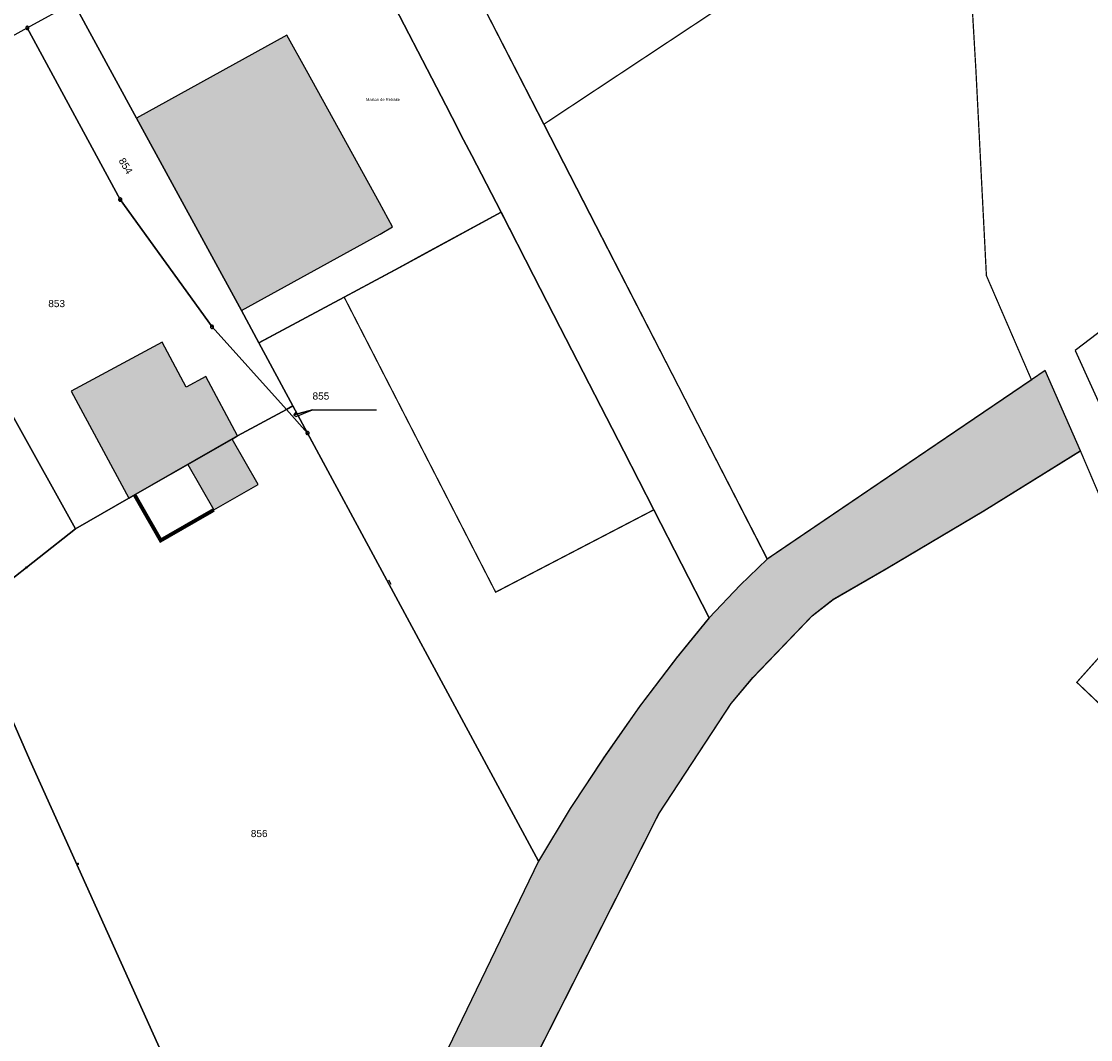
# Model space of a CAD drawing. Header units: metres. Extents: x 1943189 to 1944159, y 7204892 to 7205646.
# Tile 12 of 21: x 1943405 to 1943488, y 7205095 to 7205175. Entities that reach past the tile are written whole.
import ezdxf

# ---------------------------------------------------------------- set-up
doc = ezdxf.new("R2010")
doc.units = ezdxf.units.M
doc.header["$LTSCALE"] = 2
for name, pattern in [('CONTINU', [0]), ('PCI_SUBDIV', [6, 4, -2]), ('PCI_TOPO', [2, 1, -1])]:
    doc.linetypes.add(name, pattern=pattern)
for name, color, linetype in [('1PARCELLE', 150, 'Continuous'), ('1SUBDFISC', 7, 'PCI_SUBDIV'), ('1TRONFLUV', 7, 'CONTINU'), ('1TRONFLUV_H', 141, 'Continuous'), ('3BATIDUR', 7, 'CONTINU'), ('3BATIDUR_H', 31, 'Continuous'), ('3BORNE', 7, 'CONTINU'), ('3CLOTMI', 7, 'CONTINU'), ('3CLOTNONMI', 7, 'CONTINU'), ('3ENSIMMO', 7, 'CONTINU'), ('3FISCLINE', 7, 'PCI_TOPO'), ('3FLECHEPAR', 7, 'CONTINU'), ('3MURNONMI', 7, 'CONTINU'), ('3PARCELLETEX', 150, 'CONTINU')]:
    doc.layers.add(name, color=color, linetype=linetype)
doc.styles.get("Standard").update_dxf_attribs({"font": 'arial.ttf'})

# ---------------------------------------------------------------- blocks, each defined once
blk = doc.blocks.new('CLOTNOMI')
at = {"const_width": 0.38}
blk.add_lwpolyline([(-0.19, 0.37, 1), (0.19, 0.37, 1)], format="xyb", close=True, dxfattribs=at)
blk = doc.blocks.new('CLOTMI')
at = {"const_width": 0.38}
blk.add_lwpolyline([(-0.19, 0, 1), (0.19, 0, 1)], format="xyb", close=True, dxfattribs=at)
blk = doc.blocks.new('MURNOMI')
blk.add_line((-0.75, 0.5), (0.75, 0.5))
blk = doc.blocks.new('BORLIPRO')
blk.add_lwpolyline([(-0.07, 0.5), (-0.19, 0.47), (-0.31, 0.4), (-0.4, 0.31), (-0.47, 0.19), (-0.5, 0.07), (-0.5, -0.07), (-0.47, -0.19), (-0.4, -0.31), (-0.31, -0.4), (-0.19, -0.47), (-0.07, -0.5), (0.07, -0.5), (0.19, -0.47), (0.31, -0.4), (0.4, -0.31), (0.47, -0.19), (0.5, -0.07), (0.5, 0.07), (0.47, 0.19), (0.4, 0.31), (0.31, 0.4), (0.19, 0.47), (0.07, 0.5)], close=True)

msp = doc.modelspace()

# ---------------------------------------------------------------- hatches: boundary and pattern name
at = {"layer": '1TRONFLUV_H'}
msp.add_hatch(color=256, dxfattribs=at).paths.add_polyline_path([(1943487.5, 7205141.462), (1943484.75, 7205147.732), (1943483.68, 7205147.002), (1943463.05, 7205133.012), (1943460.92, 7205130.962), (1943458.5, 7205128.422), (1943455.97, 7205125.312), (1943453.06, 7205121.482), (1943450.3, 7205117.542), (1943447.66, 7205113.522), (1943445.18, 7205109.402), (1943435.83, 7205090.062), (1943435.4, 7205088.952), (1943436.27, 7205085.922), (1943438.55, 7205085.742), (1943437.82, 7205074.092), (1943436.61, 7205068.412), (1943434.65, 7205064.392), (1943433.12, 7205062.712), (1943432.16, 7205062.062), (1943430.42, 7205062.172), (1943425.86, 7205064.522), (1943425.32, 7205064.642), (1943423.53, 7205064.942), (1943421.72, 7205065.082), (1943406.4, 7205064.692), (1943393.59, 7205066.042), (1943391.48, 7205066.112), (1943385.68, 7205065.142), (1943381.99, 7205064.042), (1943378.32, 7205062.742), (1943377.05, 7205062.142), (1943372.8, 7205060.002), (1943368.64, 7205057.722), (1943366.4, 7205056.922), (1943352.81, 7205052.762), (1943348.18, 7205050.582), (1943343.27, 7205047.952), (1943338.97, 7205045.172), (1943334.84, 7205042.292), (1943330.6, 7205039.172), (1943320.83, 7205031.362), (1943317.86, 7205030.432), (1943311.59, 7205030.442), (1943303.5, 7205031.492), (1943302.38, 7205031.442), (1943301.27, 7205031.232), (1943300.2, 7205030.852), (1943298.74, 7205029.992), (1943292.89, 7205021.412), (1943290.31, 7205019.172), (1943288.87, 7205018.252), (1943288.5, 7205018.172), (1943287.94, 7205018.182), (1943287.4, 7205018.362), (1943286.93, 7205018.682), (1943286.57, 7205019.142), (1943282.39, 7205029.082), (1943280.4, 7205035.412), (1943278.02, 7205044.252), (1943277.47, 7205046.282), (1943275.26, 7205045.742), (1943265.22, 7205044.612), (1943260.38, 7205044.362), (1943254.32, 7205044.182), (1943233.71, 7205044.522), (1943223.61, 7205045.252), (1943217.46, 7205046.182), (1943215.97, 7205046.502), (1943214.07, 7205047.062), (1943212.21, 7205047.792), (1943209.73, 7205049.282), (1943209.05, 7205050.302), (1943207.95, 7205051.702), (1943207.36, 7205052.352), (1943205.22, 7205053.682), (1943204.35, 7205053.552), (1943202.69, 7205046.592), (1943215.2, 7205040.882), (1943246.66, 7205041.242), (1943272.51, 7205041.642), (1943279.75, 7205020.372), (1943286.5, 7205012.112), (1943296.52, 7205012.632), (1943322.1, 7205026.472), (1943346.16, 7205045.162), (1943365.1, 7205052.392), (1943386.13, 7205061.372), (1943405.31, 7205060.922), (1943423.03, 7205062.562), (1943430.98, 7205058.382), (1943436, 7205060.402), (1943440.28, 7205069.242), (1943441.38, 7205086.632), (1943444.69, 7205085.592), (1943443.36, 7205086.982), (1943442.32, 7205088.872), (1943454.58, 7205113.122), (1943460.22, 7205121.722), (1943461.93, 7205123.752), (1943466.54, 7205128.562), (1943468.18, 7205129.852), (1943472.34, 7205132.252), (1943479.97, 7205136.782)])
at = {"layer": '3BATIDUR_H'}
for points in [[(1943427.05, 7205171.152), (1943425.51, 7205173.932), (1943413.77, 7205167.452), (1943421.97, 7205152.412), (1943432.8, 7205158.392), (1943433.78, 7205158.942), (1943432.75, 7205160.832)], [(1943419.2, 7205147.262), (1943417.66, 7205146.442), (1943415.78, 7205149.952), (1943408.68, 7205146.132), (1943413.19, 7205137.772), (1943413.63, 7205138.022), (1943417.78, 7205140.392), (1943421.24, 7205142.382), (1943421.68, 7205142.632)], [(1943417.78, 7205140.402), (1943419.81, 7205136.842), (1943423.28, 7205138.822), (1943421.24, 7205142.382)]]:
    msp.add_hatch(color=256, dxfattribs=at).paths.add_polyline_path(points)

# ---------------------------------------------------------------- linework, layer by layer
at = {"layer": '1PARCELLE'}
for points in [[(1943429.28, 7205185.242), (1943434.53, 7205188.372), (1943438.23, 7205181.242), (1943440.94, 7205176.022), (1943445.59, 7205166.962), (1943449.15, 7205160.022), (1943463.05, 7205133.012), (1943460.92, 7205130.962), (1943458.5, 7205128.422), (1943454.18, 7205136.852), (1943451.84, 7205141.432), (1943446.87, 7205151.102), (1943444.79, 7205155.152), (1943442.25, 7205160.092), (1943439.97, 7205164.532), (1943439.33, 7205165.742), (1943438.43, 7205167.502), (1943437.94, 7205168.462), (1943432.87, 7205178.272), (1943429.28, 7205185.242)], [(1943408.87, 7205176.462), (1943418.05, 7205180.512), (1943429.28, 7205185.242), (1943432.87, 7205178.272), (1943437.94, 7205168.462), (1943438.43, 7205167.502), (1943439.33, 7205165.742), (1943439.97, 7205164.532), (1943442.25, 7205160.092), (1943436.41, 7205156.912), (1943434.26, 7205155.742), (1943430, 7205153.462), (1943423.34, 7205149.892), (1943421.97, 7205152.412), (1943413.77, 7205167.452), (1943408.87, 7205176.462)], [(1943405.25, 7205174.492), (1943408.87, 7205176.462), (1943413.77, 7205167.452), (1943421.97, 7205152.412), (1943423.34, 7205149.892), (1943426, 7205144.962), (1943425.49, 7205144.682), (1943419.68, 7205151.142), (1943412.51, 7205161.082), (1943405.25, 7205174.492)], [(1943399.55, 7205152.372), (1943391.57, 7205166.922), (1943399.95, 7205171.582), (1943402.21, 7205172.832), (1943405.25, 7205174.492), (1943412.51, 7205161.082), (1943419.68, 7205151.142), (1943425.49, 7205144.682), (1943421.68, 7205142.632), (1943413.19, 7205137.772), (1943409.01, 7205135.372), (1943399.55, 7205152.372)], [(1943426, 7205144.962), (1943423.34, 7205149.892), (1943430, 7205153.462), (1943434.26, 7205155.742), (1943436.41, 7205156.912), (1943442.25, 7205160.092), (1943444.79, 7205155.152), (1943446.87, 7205151.102), (1943451.84, 7205141.432), (1943454.18, 7205136.852), (1943458.5, 7205128.422), (1943455.97, 7205125.312), (1943453.06, 7205121.482), (1943450.3, 7205117.542), (1943447.66, 7205113.522), (1943445.18, 7205109.402), (1943427.14, 7205142.852), (1943426, 7205144.962)], [(1943404.49, 7205091.542), (1943400.86, 7205101.212), (1943399.97, 7205100.942), (1943381.86, 7205134.812), (1943378.98, 7205140.272), (1943378.7, 7205140.812), (1943399.55, 7205152.372), (1943409.01, 7205135.372), (1943400.48, 7205128.642), (1943405.45, 7205117.302), (1943418.64, 7205088.002), (1943404.52, 7205084.882), (1943404.49, 7205091.542)], [(1943425.49, 7205144.682), (1943426, 7205144.962), (1943427.14, 7205142.852), (1943425.49, 7205144.682)], [(1943405.45, 7205117.302), (1943400.48, 7205128.642), (1943409.01, 7205135.372), (1943413.19, 7205137.772), (1943421.68, 7205142.632), (1943425.49, 7205144.682), (1943427.14, 7205142.852), (1943445.18, 7205109.402), (1943435.83, 7205090.062), (1943435.4, 7205088.952), (1943435.18, 7205088.692), (1943430.37, 7205089.532), (1943425.54, 7205089.462), (1943418.64, 7205088.002), (1943405.45, 7205117.302)]]:
    msp.add_lwpolyline(points, close=True, dxfattribs=at)
at = {"layer": '1SUBDFISC', "ltscale": 0.5, "const_width": 0.1}
for points in [[(1943478.32, 7205188.632), (1943477.09, 7205209.762), (1943473.72, 7205214.332), (1943460.37, 7205204.572), (1943459.89, 7205204.042), (1943447.72, 7205196.432), (1943434.53, 7205188.372), (1943438.23, 7205181.242), (1943440.94, 7205176.022), (1943445.59, 7205166.962), (1943478.32, 7205188.632)], [(1943478.32, 7205188.632), (1943445.59, 7205166.962), (1943449.15, 7205160.022), (1943463.05, 7205133.012), (1943483.68, 7205147.002), (1943480.16, 7205155.142), (1943479.34, 7205171.202), (1943478.32, 7205188.632)], [(1943441.83, 7205130.422), (1943454.18, 7205136.852), (1943451.84, 7205141.432), (1943446.87, 7205151.102), (1943444.79, 7205155.152), (1943442.25, 7205160.092), (1943436.41, 7205156.912), (1943434.26, 7205155.742), (1943430, 7205153.462), (1943441.83, 7205130.422)], [(1943423.34, 7205149.892), (1943426, 7205144.962), (1943445.18, 7205109.402), (1943447.66, 7205113.522), (1943450.3, 7205117.542), (1943453.06, 7205121.482), (1943455.97, 7205125.312), (1943458.5, 7205128.422), (1943454.18, 7205136.852), (1943441.83, 7205130.422), (1943430, 7205153.462), (1943423.34, 7205149.892)]]:
    msp.add_lwpolyline(points, close=True, dxfattribs=at)
for points in [[(1943492.18, 7205130.492), (1943487.5, 7205141.462), (1943479.97, 7205136.782), (1943472.34, 7205132.252), (1943468.18, 7205129.852), (1943466.54, 7205128.562), (1943461.93, 7205123.752), (1943460.22, 7205121.722), (1943454.58, 7205113.122), (1943442.32, 7205088.872), (1943449.18, 7205088.902), (1943456.04, 7205089.112), (1943457.87, 7205089.202), (1943463.1, 7205089.742), (1943468.33, 7205090.452), (1943472.13, 7205091.072), (1943474.4, 7205091.142), (1943478.09, 7205090.632), (1943480.05, 7205090.092), (1943484.43, 7205088.262), (1943485.8, 7205087.852), (1943487.21, 7205087.612), (1943488, 7205087.562), (1943490.1, 7205087.802)], [(1943489.79, 7205120.942), (1943487.22, 7205123.382), (1943494.13, 7205131.122)]]:
    msp.add_lwpolyline(points, dxfattribs=at)
at = {"layer": '1TRONFLUV'}
msp.add_lwpolyline([(1943516.3, 7205171.382), (1943506.07, 7205163.682), (1943488.84, 7205150.632), (1943487.1, 7205149.302), (1943489.9, 7205143.112), (1943490.06, 7205143.222), (1943498.86, 7205148.992), (1943501.54, 7205150.852), (1943514.95, 7205161.852), (1943528.51, 7205172.742), (1943524.83, 7205177.762), (1943519.65, 7205173.892), (1943516.3, 7205171.382)], close=True, dxfattribs=at)
msp.add_lwpolyline([(1943442.32, 7205088.872), (1943454.58, 7205113.122), (1943460.22, 7205121.722), (1943461.93, 7205123.752), (1943466.54, 7205128.562), (1943468.18, 7205129.852), (1943472.34, 7205132.252), (1943479.97, 7205136.782), (1943487.5, 7205141.462), (1943487.5, 7205141.462), (1943484.75, 7205147.732), (1943483.68, 7205147.002), (1943463.05, 7205133.012), (1943460.92, 7205130.962), (1943458.5, 7205128.422), (1943455.97, 7205125.312), (1943453.06, 7205121.482), (1943450.3, 7205117.542), (1943447.66, 7205113.522), (1943445.18, 7205109.402), (1943435.83, 7205090.062)], dxfattribs=at)
at = {"layer": '3BATIDUR'}
for points in [[(1943427.05, 7205171.152), (1943425.51, 7205173.932), (1943413.77, 7205167.452), (1943421.97, 7205152.412), (1943432.8, 7205158.392), (1943433.78, 7205158.942), (1943432.75, 7205160.832), (1943427.05, 7205171.152)], [(1943419.2, 7205147.262), (1943417.66, 7205146.442), (1943415.78, 7205149.952), (1943408.68, 7205146.132), (1943413.19, 7205137.772), (1943413.63, 7205138.022), (1943417.78, 7205140.392), (1943421.24, 7205142.382), (1943421.68, 7205142.632), (1943419.2, 7205147.262)], [(1943417.78, 7205140.402), (1943419.81, 7205136.842), (1943423.28, 7205138.822), (1943421.24, 7205142.382), (1943417.78, 7205140.402)]]:
    msp.add_lwpolyline(points, close=True, dxfattribs=at)
at = {"layer": '3FISCLINE', "ltscale": 0.5, "const_width": 0.3, "flags": 128}
msp.add_lwpolyline([(1943413.63, 7205138.022), (1943415.67, 7205134.462), (1943419.81, 7205136.842)], dxfattribs=at)
at = {"layer": '3FLECHEPAR'}
msp.add_lwpolyline([(1943426.19, 7205144.452), (1943426.08, 7205144.262), (1943427.53, 7205144.672), (1943426.08, 7205144.262), (1943426.26, 7205144.152), (1943427.53, 7205144.662), (1943432.53, 7205144.662)], dxfattribs=at)

# ---------------------------------------------------------------- block references
at = {"layer": '3BORNE', "xscale": 0.25, "yscale": 0.25}
for p in [(1943405.25, 7205174.492), (1943412.51, 7205161.082), (1943419.68, 7205151.142), (1943427.14, 7205142.852)]:
    msp.add_blockref('BORLIPRO', p, dxfattribs=at)
at = {"layer": '3CLOTMI', "xscale": 0.25, "yscale": 0.25, "rotation": 218.7}
msp.add_blockref('CLOTMI', (1943405.19, 7205132.352), dxfattribs=at)
at = {"layer": '3CLOTNONMI', "xscale": 0.25, "yscale": 0.25, "rotation": 294.6000000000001}
msp.add_blockref('CLOTNOMI', (1943409.12, 7205109.162), dxfattribs=at)
at = {"layer": '3MURNONMI', "xscale": 0.25, "yscale": 0.25, "rotation": 298.7}
msp.add_blockref('MURNOMI', (1943433.45, 7205131.152), dxfattribs=at)

# ---------------------------------------------------------------- texts
at = {"layer": '3ENSIMMO'}
msp.add_text('Maison de Retraite', height=0.225, dxfattribs=at).set_placement((1943431.71, 7205168.782))
at = {"layer": '3PARCELLETEX'}
msp.add_text('854', height=0.56, rotation=301.2, dxfattribs=at).set_placement((1943412.36, 7205164.122))
for s, p in [('853', (1943406.89, 7205152.682)), ('855', (1943427.53, 7205145.462)), ('856', (1943422.71, 7205111.292))]:
    msp.add_text(s, height=0.56, dxfattribs=at).set_placement(p)

doc.saveas('drawing.dxf')
